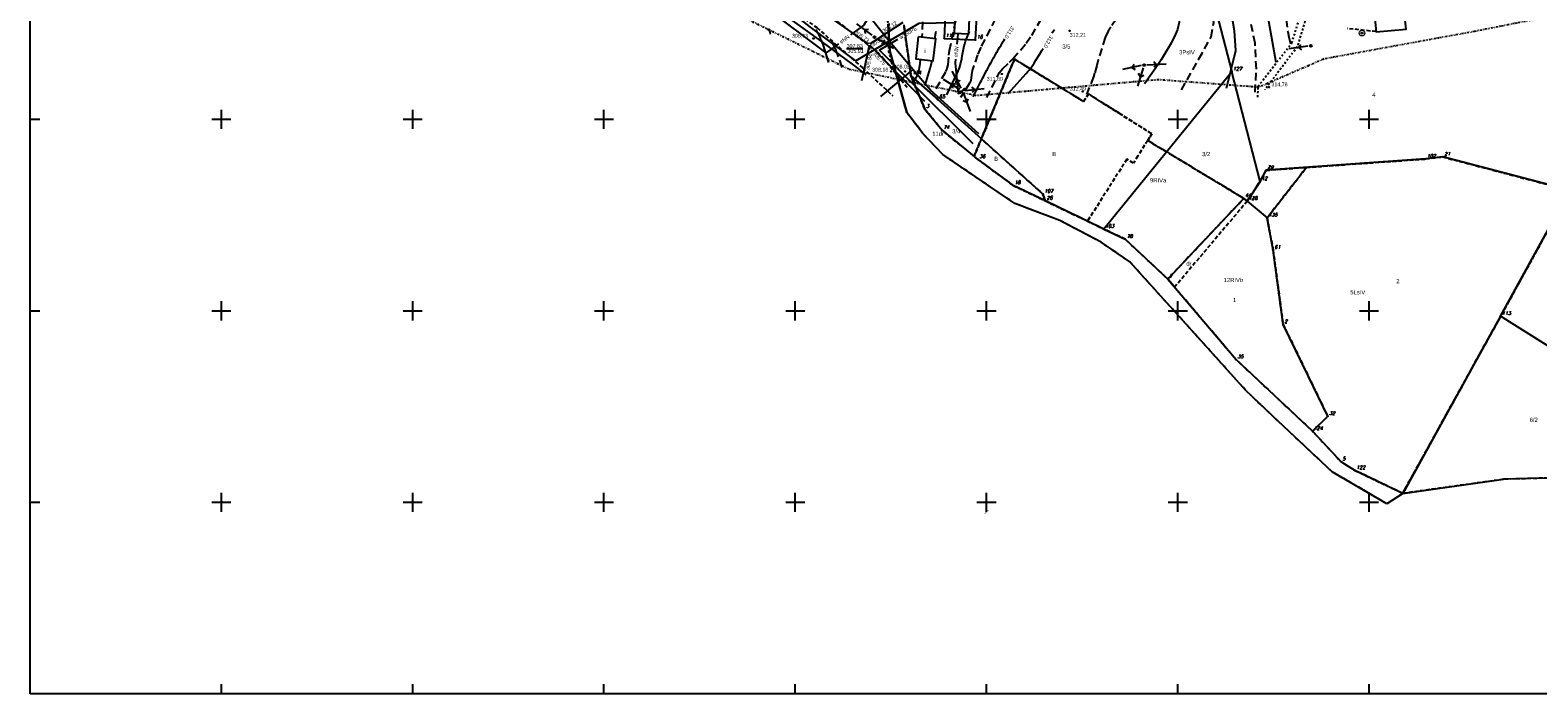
# Model space of a CAD drawing. Extents: x 4615668 to 9249187, y 5334101 to 10688993.
# Tile 1 of 120: x 4667234 to 4667628, y 5336569 to 5336742. Entities that reach past the tile are written whole.
import ezdxf
from ezdxf.enums import TextEntityAlignment as Align

# ---------------------------------------------------------------- set-up
doc = ezdxf.new("R2010")
doc.units = 0
doc.header["$MEASUREMENT"] = 0
for name, pattern in [('DASHDOT', [25.4, 12.7, -6.35, 0, -6.35]), ('DIVIDE', [1.25, 0.5, -0.25, 0, -0.25, 0, -0.25]), ('DROGA', [1, 0.5, -0.5]), ('GEN7', [13.75, 9.75, -1.5, 1, -1.5]), ('JEZDNIA', [1.5, 1, -0.5]), ('KONTUR', [1.5, 1, -0.5]), ('UZYTEK', [1.5, 1, -0.5]), ('WARSTWICA', [3, 2, -1])]:
    doc.linetypes.add(name, pattern=pattern)
for name, color, linetype in [('1', 7, 'Continuous'), ('10', 7, 'Continuous'), ('11', 7, 'Continuous'), ('12', 7, 'Continuous'), ('13', 7, 'Continuous'), ('16', 7, 'Continuous'), ('17', 7, 'Continuous'), ('2', 7, 'Continuous'), ('21', 7, 'Continuous'), ('22', 7, 'Continuous'), ('23', 7, 'Continuous'), ('25', 7, 'Continuous'), ('26', 7, 'Continuous'), ('27', 7, 'Continuous'), ('28', 7, 'Continuous'), ('31', 7, 'Continuous'), ('5', 7, 'Continuous'), ('50', 7, 'Continuous'), ('52', 7, 'Continuous'), ('56', 7, 'Continuous'), ('57', 7, 'Continuous'), ('58', 7, 'Continuous'), ('60', 7, 'Continuous'), ('7', 4, 'GEN7'), ('8', 7, 'Continuous'), ('9', 7, 'Continuous'), ('UKKPA_506', 7, 'Continuous'), ('UWWPA_907', 7, 'Continuous')]:
    doc.layers.add(name, color=color, linetype=linetype)
doc.styles.add('ITALICT', font='ITALICT', dxfattribs={"height": 0.2})
doc.styles.add('txt', font='TXT', dxfattribs={"height": 0.2})

# ---------------------------------------------------------------- blocks, each defined once
blk = doc.blocks.new('203')
at = {"layer": '57', "color": 3, "linetype": 'Continuous'}
blk.add_circle((0, 0), 0.045, dxfattribs=at)
blk = doc.blocks.new('*M2222')
at = {"layer": '60', "color": 7, "linetype": 'Continuous'}
for p, q in [((50, 247.5), (50, 250)), ((100, 247.5), (100, 250)), ((150, 247.5), (150, 250)), ((200, 247.5), (200, 250)), ((250, 247.5), (250, 250)), ((300, 247.5), (300, 250)), ((350, 247.5), (350, 250)), ((50, 197.5), (50, 202.5)), ((100, 197.5), (100, 202.5)), ((150, 197.5), (150, 202.5)), ((200, 197.5), (200, 202.5)), ((250, 197.5), (250, 202.5)), ((300, 197.5), (300, 202.5)), ((350, 197.5), (350, 202.5)), ((0, 200), (2.5, 200)), ((47.5, 200), (52.5, 200)), ((97.5, 200), (102.5, 200)), ((147.5, 200), (152.5, 200)), ((197.5, 200), (202.5, 200)), ((247.5, 200), (252.5, 200)), ((297.5, 200), (302.5, 200)), ((347.5, 200), (352.5, 200)), ((397.5, 200), (400, 200)), ((0, 150), (2.5, 150)), ((47.5, 150), (52.5, 150)), ((50, 147.5), (50, 152.5)), ((97.5, 150), (102.5, 150)), ((100, 147.5), (100, 152.5)), ((147.5, 150), (152.5, 150)), ((150, 147.5), (150, 152.5)), ((197.5, 150), (202.5, 150)), ((200, 147.5), (200, 152.5)), ((247.5, 150), (252.5, 150)), ((250, 147.5), (250, 152.5)), ((297.5, 150), (302.5, 150)), ((300, 147.5), (300, 152.5)), ((347.5, 150), (352.5, 150)), ((350, 147.5), (350, 152.5)), ((397.5, 150), (400, 150)), ((50, 97.5), (50, 102.5)), ((100, 97.5), (100, 102.5)), ((150, 97.5), (150, 102.5)), ((200, 97.5), (200, 102.5)), ((250, 97.5), (250, 102.5)), ((300, 97.5), (300, 102.5)), ((350, 97.5), (350, 102.5)), ((0, 100), (2.5, 100)), ((47.5, 100), (52.5, 100)), ((97.5, 100), (102.5, 100)), ((147.5, 100), (152.5, 100)), ((197.5, 100), (202.5, 100)), ((247.5, 100), (252.5, 100)), ((297.5, 100), (302.5, 100)), ((347.5, 100), (352.5, 100)), ((397.5, 100), (400, 100)), ((50, 47.5), (50, 52.5)), ((100, 47.5), (100, 52.5)), ((150, 47.5), (150, 52.5)), ((200, 47.5), (200, 52.5)), ((250, 47.5), (250, 52.5)), ((300, 47.5), (300, 52.5)), ((350, 47.5), (350, 52.5)), ((0, 50), (2.5, 50)), ((47.5, 50), (52.5, 50)), ((97.5, 50), (102.5, 50)), ((147.5, 50), (152.5, 50)), ((197.5, 50), (202.5, 50)), ((247.5, 50), (252.5, 50)), ((297.5, 50), (302.5, 50)), ((347.5, 50), (352.5, 50)), ((397.5, 50), (400, 50)), ((50, 0), (50, 2.5)), ((100, 0), (100, 2.5)), ((150, 0), (150, 2.5)), ((200, 0), (200, 2.5)), ((250, 0), (250, 2.5)), ((300, 0), (300, 2.5)), ((350, 0), (350, 2.5))]:
    blk.add_line(p, q, dxfattribs=at)
blk.add_lwpolyline([(0, 0), (0, 250), (400, 250), (400, 0)], close=True, dxfattribs=at)
blk = doc.blocks.new('SB')
at = {"layer": 'UWWPA_907', "color": 7, "linetype": 'Continuous', "lineweight": 13}
for radius in [0.75, 0.25]:
    blk.add_circle((0, 0), radius, dxfattribs=at)
blk = doc.blocks.new('SLU')
at = {"layer": '22', "color": 1, "linetype": 'Continuous'}
blk.add_circle((0, 0), 0.25, dxfattribs=at)
blk = doc.blocks.new('SEN')
at = {"layer": '22', "color": 1, "linetype": 'Continuous'}
for p, q in [((0.75, 0), (5.75, 0)), ((3.25, 0), (2.543, 0.707)), ((3.25, 0), (2.543, -0.707))]:
    blk.add_line(p, q, dxfattribs=at)
blk = doc.blocks.new('MSZ')
at = {"layer": '22', "color": 7, "linetype": 'Continuous'}
blk.add_circle((0, 0), 0.25, dxfattribs=at)
blk = doc.blocks.new('WYS')
at = {"layer": '52', "color": 67, "linetype": 'Continuous'}
blk.add_circle((0, 0), 0.08, dxfattribs=at)
blk = doc.blocks.new('KL')
at = {"layer": 'UKKPA_506', "color": 7, "linetype": 'Continuous', "lineweight": 13}
blk.add_circle((0, 0), 0.4, dxfattribs=at)
blk = doc.blocks.new('_ArchTick')
at = {"color": 0, "linetype": 'ByBlock', "const_width": 0.15}
blk.add_lwpolyline([(-0.5, -0.5), (0.5, 0.5)], dxfattribs=at)

msp = doc.modelspace()

# ---------------------------------------------------------------- linework, layer by layer
at = {"layer": '1', "color": 2, "linetype": 'Continuous'}
msp.add_lwpolyline([(4667458.671, 5336744.009), (4667459.113, 5336736.998), (4667463.499, 5336720.957)], dxfattribs=at)
at = {"layer": '11', "color": 2, "linetype": 'Continuous'}
for points in [[(4667476.028, 5336745.627), (4667475.867, 5336741.684), (4667479.767, 5336741.525), (4667479.928, 5336745.468)], [(4667466.505, 5336740.755), (4667465.83, 5336735.015), (4667470.436, 5336734.473), (4667471.111, 5336740.213)]]:
    msp.add_lwpolyline(points, close=True, dxfattribs=at)
at = {"layer": '13', "color": 7, "linetype": 'Continuous'}
msp.add_lwpolyline([(4667584.926, 5336754.916), (4667586.176, 5336742.051), (4667594.005, 5336742.75), (4667592.682, 5336755.505)], close=True, dxfattribs=at)
at = {"layer": '16', "color": 7, "linetype": 'JEZDNIA'}
for points in [[(4667463.603, 5336727.452), (4667457.536, 5336734.882), (4667455.748, 5336736.868), (4667445.02, 5336745.002), (4667436.865, 5336751.585), (4667425.128, 5336759.894), (4667410.776, 5336769.739), (4667399.612, 5336777.601), (4667386.789, 5336786.425), (4667379.126, 5336792.125), (4667372.293, 5336796.673)], [(4667370.716, 5336792.178), (4667379.017, 5336786.029), (4667386.936, 5336780.649), (4667403.258, 5336768.951), (4667424.561, 5336753.984), (4667439.991, 5336743.122), (4667451.917, 5336732.64), (4667459.899, 5336725.274)]]:
    msp.add_lwpolyline(points, dxfattribs=at)
at = {"layer": '17', "color": 97, "linetype": 'DROGA'}
for points in [[(4667412.527, 5336772.833), (4667419.687, 5336773.889), (4667430.722, 5336768.816), (4667440.93, 5336761.97), (4667453.009, 5336753.286), (4667458.841, 5336744.188), (4667458.737, 5336736.928), (4667460.122, 5336731.715)], [(4667555.251, 5336724.997), (4667555.383, 5336727.825), (4667564.153, 5336739.148), (4667568.212, 5336752.029), (4667569.59, 5336751.489), (4667565.562, 5336738.089), (4667557.074, 5336726.889)]]:
    msp.add_lwpolyline(points, dxfattribs=at)
at = {"layer": '2', "color": 5, "linetype": 'Continuous'}
for p, q in [((4667541.335, 5336758.993), (4667548.433, 5336731.603)), ((4667473.601, 5336748.009), (4667473.296, 5336740.289)), ((4667481.454, 5336739.916), (4667481.928, 5336747.671)), ((4667459.113, 5336736.998), (4667458.671, 5336744.009)), ((4667462.744, 5336743.833), (4667464.587, 5336730.563)), ((4667473.296, 5336740.289), (4667481.454, 5336739.916)), ((4667463.499, 5336720.957), (4667459.113, 5336736.998)), ((4667464.587, 5336730.563), (4667468.199, 5336721.853)), ((4667464.587, 5336730.563), (4667471.584, 5336724.333)), ((4667548.433, 5336731.603), (4667515.027, 5336690.543)), ((4667555.85, 5336702.983), (4667548.433, 5336731.603)), ((4667499.104, 5336699.653), (4667471.584, 5336724.333)), ((4667467.721, 5336715.467), (4667463.499, 5336720.957)), ((4667468.199, 5336721.853), (4667472.731, 5336716.324)), ((4667472.894, 5336709.998), (4667467.721, 5336715.467)), ((4667472.731, 5336716.324), (4667482.122, 5336708.707)), ((4667491.771, 5336697.202), (4667472.894, 5336709.998)), ((4667482.122, 5336708.707), (4667491.286, 5336701.937)), ((4667599.101, 5336708.824), (4667557.449, 5336705.874)), ((4667603.651, 5336709.355), (4667599.101, 5336708.824)), ((4667636.825, 5336700.643), (4667603.651, 5336709.355)), ((4667555.85, 5336702.983), (4667552.491, 5336697.802)), ((4667555.85, 5336702.983), (4667557.449, 5336705.874)), ((4667499.747, 5336697.876), (4667491.286, 5336701.937)), ((4667499.747, 5336697.876), (4667499.104, 5336699.653)), ((4667618.732, 5336667.747), (4667636.825, 5336700.643)), ((4667503.504, 5336692.735), (4667491.771, 5336697.202)), ((4667515.027, 5336690.543), (4667499.747, 5336697.876)), ((4667531.734, 5336677.486), (4667551.601, 5336698.542)), ((4667552.491, 5336697.802), (4667551.601, 5336698.542)), ((4667552.491, 5336697.802), (4667557.722, 5336693.463)), ((4667514.297, 5336687.107), (4667503.504, 5336692.735)), ((4667559.264, 5336685.043), (4667557.722, 5336693.463)), ((4667521.83, 5336681.939), (4667514.297, 5336687.107)), ((4667515.027, 5336690.543), (4667520.631, 5336687.854)), ((4667531.734, 5336677.486), (4667520.631, 5336687.854)), ((4667561.889, 5336665.632), (4667559.264, 5336685.043)), ((4667540.545, 5336661.223), (4667521.83, 5336681.939)), ((4667531.734, 5336677.486), (4667549.591, 5336656.459)), ((4667618.732, 5336667.747), (4667593.153, 5336621.524)), ((4667644.648, 5336651.502), (4667618.732, 5336667.747)), ((4667573.546, 5336641.634), (4667561.889, 5336665.632)), ((4667552.065, 5336648.473), (4667540.545, 5336661.223)), ((4667569.567, 5336637.753), (4667549.591, 5336656.459)), ((4667559.289, 5336641.574), (4667552.065, 5336648.473)), ((4667574.666, 5336627.167), (4667559.289, 5336641.574)), ((4667569.567, 5336637.753), (4667573.546, 5336641.634)), ((4667577.022, 5336629.787), (4667569.567, 5336637.753)), ((4667580.67, 5336627.505), (4667577.022, 5336629.787)), ((4667589.01, 5336618.82), (4667574.666, 5336627.167)), ((4667593.153, 5336621.524), (4667580.67, 5336627.505)), ((4667593.153, 5336621.524), (4667619.526, 5336625.207)), ((4667637.228, 5336625.668), (4667619.526, 5336625.207)), ((4667593.153, 5336621.524), (4667589.01, 5336618.82))]:
    msp.add_line(p, q, dxfattribs=at)
at = {"layer": '21', "color": 1, "linetype": 'Continuous'}
msp.add_line((4667476.859, 5336741.459), (4667476.611, 5336738.791), dxfattribs=at)
for points in [[(4667445.674, 5336738.926), (4667442.417, 5336736.533), (4667425.813, 5336749.018), (4667424.369, 5336750.237), (4667409.971, 5336761.006), (4667403.804, 5336765.737), (4667402.461, 5336766.607)], [(4667458.883, 5336757.517), (4667459.321, 5336756.372), (4667455.646, 5336749.623), (4667452.255, 5336743.761), (4667448.817, 5336741.235)], [(4667476.25, 5336734.907), (4667476.157, 5336733.902), (4667476.923, 5336725.903), (4667477.317, 5336726.056)]]:
    msp.add_lwpolyline(points, dxfattribs=at)
at = {"layer": '22', "color": 7, "linetype": 'DASHDOT'}
msp.add_line((4667477.641, 5336726.404), (4667478.431, 5336726.842), dxfattribs=at)
at = {"layer": '23', "color": 40, "linetype": 'Continuous'}
msp.add_lwpolyline([(4667398.444, 5336771.009), (4667409.098, 5336763.061), (4667419.406, 5336755.48), (4667430.765, 5336746.994), (4667440.311, 5336740.08), (4667450.152, 5336732.847), (4667452.798, 5336730.836)], dxfattribs=at)
at = {"layer": '25', "color": 165, "linetype": 'Continuous'}
for points in [[(4667475.683, 5336744.341), (4667466.671, 5336744.239), (4667450.221, 5336734.497), (4667438.377, 5336743.286), (4667435.567, 5336745.39)], [(4667461.06, 5336740.053), (4667456.375, 5336737.213), (4667464.197, 5336729.304), (4667480.761, 5336712.846)]]:
    msp.add_lwpolyline(points, dxfattribs=at)
at = {"layer": '27', "color": 17, "linetype": 'Continuous'}
for p, q in [((4667454.061, 5336738.97), (4667462.521, 5336744.56)), ((4667453.653, 5336738.376), (4667451.693, 5336729.254)), ((4667453.942, 5336738.442), (4667468.113, 5336723.883))]:
    msp.add_line(p, q, dxfattribs=at)
msp.add_lwpolyline([(4667431.277, 5336754.459), (4667437.657, 5336749.87), (4667453.348, 5336738.932)], dxfattribs=at)
at = {"layer": '31', "color": 2, "linetype": 'Continuous'}
msp.add_line((4667465.103, 5336732.231), (4667456.664, 5336725.131), dxfattribs=at)
msp.add_lwpolyline([(4667482.324, 5336715.4), (4667469.699, 5336726.832), (4667465.103, 5336732.231), (4667457.804, 5336740.963), (4667450.809, 5336749.702), (4667432.795, 5336760.572), (4667431.352, 5336761.437)], dxfattribs=at)
at = {"layer": '50', "color": 216, "linetype": 'Continuous'}
for points in [[(4667547.05, 5336727.301), (4667548.509, 5336732.881), (4667549.481, 5336737.161), (4667549.157, 5336742.308), (4667548.237, 5336747.818), (4667545.806, 5336754.861), (4667543.757, 5336760.469), (4667543.054, 5336765.562), (4667543.109, 5336769.3), (4667544.24, 5336773.777), (4667545.969, 5336778.761), (4667547.86, 5336782.337), (4667549.696, 5336784.071), (4667551.965, 5336785.534), (4667553.557, 5336786.491)], [(4667534.64, 5336774.499), (4667534.04, 5336768.257), (4667534.042, 5336765.802), (4667534.634, 5336760.889), (4667535.336, 5336753.23), (4667535.427, 5336750.342), (4667535.321, 5336748.414), (4667535.18, 5336747.129), (4667534.742, 5336744.562), (4667534.234, 5336742.658), (4667533.786, 5336741.436), (4667532.635, 5336739.09), (4667530.007, 5336734.716), (4667528.589, 5336732.608), (4667525.672, 5336728.491)], [(4667439.71, 5336742.641), (4667439.972, 5336742.144), (4667440.206, 5336741.701), (4667440.322, 5336741.48), (4667440.494, 5336741.146), (4667440.662, 5336740.812), (4667440.745, 5336740.644), (4667440.853, 5336740.419), (4667440.906, 5336740.307), (4667440.984, 5336740.137), (4667441.099, 5336739.881), (4667441.196, 5336739.652), (4667441.244, 5336739.537), (4667441.313, 5336739.364), (4667441.38, 5336739.19), (4667441.413, 5336739.102), (4667441.476, 5336738.927), (4667441.507, 5336738.839), (4667441.551, 5336738.706), (4667443.085, 5336734.034)], [(4667470.904, 5336740.55), (4667470.917, 5336740.64), (4667470.923, 5336740.685), (4667470.933, 5336740.753), (4667470.943, 5336740.821), (4667470.948, 5336740.855), (4667470.958, 5336740.922), (4667470.964, 5336740.956), (4667470.972, 5336741.007), (4667470.983, 5336741.074), (4667470.988, 5336741.108), (4667470.996, 5336741.159), (4667471.009, 5336741.235), (4667471.027, 5336741.337), (4667471.05, 5336741.474), (4667471.062, 5336741.542), (4667471.098, 5336741.748), (4667471.122, 5336741.884), (4667471.17, 5336742.158)], [(4667501.485, 5336741.719), (4667501.699, 5336742.023), (4667502.142, 5336742.619)], [(4667480.865, 5336725.09), (4667482.5, 5336728.341), (4667482.672, 5336728.679), (4667482.787, 5336728.904), (4667483.019, 5336729.354), (4667483.37, 5336730.027), (4667483.606, 5336730.474), (4667484.079, 5336731.369), (4667484.416, 5336732.001), (4667484.585, 5336732.317), (4667484.839, 5336732.79), (4667485.224, 5336733.498), (4667485.483, 5336733.969), (4667485.613, 5336734.204), (4667485.809, 5336734.556), (4667486.072, 5336735.024), (4667486.204, 5336735.258), (4667486.404, 5336735.609), (4667486.705, 5336736.133), (4667487.022, 5336736.677), (4667487.181, 5336736.948), (4667487.421, 5336737.355), (4667487.783, 5336737.963), (4667488.149, 5336738.57), (4667488.332, 5336738.872), (4667488.702, 5336739.476), (4667488.889, 5336739.777), (4667489.169, 5336740.228)], [(4667468.316, 5336728.073), (4667469.62, 5336732.418), (4667469.641, 5336732.486), (4667469.654, 5336732.531), (4667469.671, 5336732.592), (4667469.68, 5336732.622), (4667469.693, 5336732.668), (4667469.71, 5336732.729), (4667469.719, 5336732.759), (4667469.727, 5336732.79), (4667469.738, 5336732.83), (4667469.744, 5336732.85), (4667469.76, 5336732.911), (4667469.782, 5336732.993), (4667469.793, 5336733.034), (4667469.804, 5336733.079), (4667469.82, 5336733.141), (4667469.828, 5336733.171), (4667469.851, 5336733.263), (4667469.866, 5336733.325), (4667469.886, 5336733.406), (4667469.896, 5336733.447), (4667469.918, 5336733.54), (4667469.933, 5336733.601), (4667469.952, 5336733.683), (4667469.961, 5336733.724), (4667469.976, 5336733.786), (4667469.994, 5336733.868), (4667470.003, 5336733.909), (4667470.013, 5336733.95), (4667470.025, 5336734.005), (4667470.031, 5336734.033), (4667470.049, 5336734.115), (4667470.061, 5336734.17), (4667470.076, 5336734.243), (4667470.084, 5336734.28)], [(4667490.05, 5336725.951), (4667494.75, 5336731.152), (4667495.191, 5336731.661), (4667495.474, 5336732.01), (4667496.015, 5336732.727), (4667496.275, 5336733.094), (4667496.778, 5336733.841), (4667497.264, 5336734.601), (4667498.207, 5336736.137), (4667498.82, 5336737.153), (4667499.117, 5336737.667)]]:
    msp.add_lwpolyline(points, dxfattribs=at)
at = {"layer": '50', "color": 245, "linetype": 'WARSTWICA'}
for points in [[(4667535.319, 5336726.86), (4667539.879, 5336734.999), (4667543.098, 5336740.717), (4667543.769, 5336744.484), (4667542.969, 5336750.915), (4667541.024, 5336757.507), (4667539.624, 5336761.837), (4667539.221, 5336765.47), (4667540.026, 5336772.062), (4667541.367, 5336779.932), (4667541.569, 5336783.834)], [(4667554.593, 5336726.309), (4667554.892, 5336732.382), (4667554.55, 5336739.055), (4667552.38, 5336749.543), (4667549.651, 5336757.413), (4667547.263, 5336764.754), (4667547.093, 5336769.245), (4667547.222, 5336775.417), (4667549.439, 5336780.25), (4667552.637, 5336783.372), (4667554.215, 5336785.297)], [(4667467.936, 5336769.915), (4667467.764, 5336767.269), (4667467.686, 5336765.946), (4667467.58, 5336763.961), (4667467.493, 5336761.975), (4667467.456, 5336760.982), (4667467.44, 5336759.995), (4667467.447, 5336759.338), (4667467.49, 5336758.022), (4667467.559, 5336756.707), (4667467.656, 5336754.953), (4667467.696, 5336754.076), (4667467.726, 5336752.76), (4667467.724, 5336752.103), (4667467.644, 5336747.102), (4667467.59, 5336744.601), (4667467.478, 5336740.851)], [(4667557.443, 5336771.88), (4667562.176, 5336769.656), (4667562.72, 5336769.438), (4667563.847, 5336769.15), (4667566.161, 5336768.656), (4667567.293, 5336768.159), (4667567.792, 5336767.748), (4667567.965, 5336767.495), (4667568.061, 5336767.089), (4667567.952, 5336766.474), (4667567.464, 5336765.25), (4667564.784, 5336760.006), (4667563.605, 5336757.116), (4667563.123, 5336755.642), (4667562.609, 5336753.376), (4667562.357, 5336750.665), (4667562.357, 5336748.847), (4667562.655, 5336745.229), (4667563.072, 5336742.136), (4667563.38, 5336740.609), (4667563.807, 5336738.856)], [(4667530.177, 5336768.18), (4667530.446, 5336764.48), (4667530.308, 5336763.446), (4667530.035, 5336762.781), (4667529.305, 5336761.521), (4667526.019, 5336756.274), (4667522.816, 5336750.946), (4667521.382, 5336749.005), (4667519.26, 5336746.565), (4667518.256, 5336745.296), (4667516.808, 5336743.261), (4667516.154, 5336742.204), (4667515.372, 5336740.52), (4667513.561, 5336734.735), (4667513.16, 5336733.247), (4667512.619, 5336731.265), (4667512.287, 5336730.295), (4667510.342, 5336725.183)], [(4667471.213, 5336727.261), (4667473.695, 5336731.634), (4667473.96, 5336732.191), (4667474.283, 5336733.38), (4667474.53, 5336735.902), (4667474.7, 5336737.15), (4667476.578, 5336746.096), (4667477.267, 5336748.357), (4667478.371, 5336751.319), (4667478.858, 5336752.823), (4667479.648, 5336755.913), (4667479.93, 5336757.484), (4667480.321, 5336760.842), (4667480.433, 5336762.527)], [(4667484.407, 5336724.851), (4667487.425, 5336730.838), (4667487.739, 5336731.378), (4667488.516, 5336732.353), (4667490.359, 5336734.106), (4667491.247, 5336735.008), (4667494.735, 5336739.044), (4667496.162, 5336741.07), (4667498.624, 5336745.367), (4667503.713, 5336754.945), (4667507.536, 5336761.941)], [(4667493.05, 5336761.201), (4667491.239, 5336754.138), (4667490.915, 5336753.091), (4667490.017, 5336751.093), (4667487.73, 5336747.285), (4667486.632, 5336745.363), (4667482.877, 5336738.031), (4667482.002, 5336736.037), (4667480.597, 5336731.91), (4667480.403, 5336730.79), (4667480.22, 5336729.282), (4667479.931, 5336728.607), (4667477.512, 5336724.847)], [(4667427.444, 5336742.801), (4667427.593, 5336742.199), (4667427.669, 5336741.899), (4667427.785, 5336741.449)], [(4667446.646, 5336732.717), (4667445.275, 5336736.534), (4667445.236, 5336736.641), (4667445.157, 5336736.855), (4667445.076, 5336737.069), (4667445.021, 5336737.21), (4667444.908, 5336737.494), (4667444.737, 5336737.917), (4667444.387, 5336738.761), (4667444.214, 5336739.184), (4667444.128, 5336739.396)], [(4667467.026, 5336734.731), (4667466.925, 5336733.846), (4667466.828, 5336733.089), (4667466.768, 5336732.709), (4667466.658, 5336732.143), (4667466.519, 5336731.586), (4667466.435, 5336731.312), (4667466.308, 5336730.955), (4667466.237, 5336730.779), (4667466.12, 5336730.521), (4667465.919, 5336730.146), (4667465.047, 5336728.666)]]:
    msp.add_lwpolyline(points, dxfattribs=at)
at = {"layer": '50', "color": 7, "linetype": 'Continuous'}
for points in [[(4667560.096, 5336734.009), (4667558.161, 5336744.784), (4667558.137, 5336744.922), (4667558.124, 5336744.991), (4667558.106, 5336745.094), (4667558.079, 5336745.25), (4667558.053, 5336745.406), (4667558.039, 5336745.483), (4667558.013, 5336745.639), (4667558, 5336745.717), (4667557.981, 5336745.834)], [(4667474.012, 5336725.56), (4667476.904, 5336731.743), (4667477.036, 5336732.038), (4667477.269, 5336732.641), (4667477.466, 5336733.256), (4667477.58, 5336733.672), (4667477.778, 5336734.515), (4667477.865, 5336734.941), (4667478.024, 5336735.798), (4667478.34, 5336737.515), (4667478.526, 5336738.364), (4667478.671, 5336738.922), (4667478.751, 5336739.199), (4667478.884, 5336739.61), (4667479.112, 5336740.216), (4667479.91, 5336742.111)]]:
    msp.add_lwpolyline(points, dxfattribs=at)
at = {"layer": '58', "color": 1, "linetype": 'DIVIDE'}
msp.add_lwpolyline([(4667635.137, 5336746.721), (4667611.843, 5336742.108), (4667572.576, 5336734.943), (4667555.516, 5336727.548), (4667529.346, 5336729.507), (4667481.63, 5336725.352), (4667448.37, 5336732.25), (4667359.933, 5336775.782), (4667398.242, 5336813.115), (4667410.692, 5336837.43), (4667415.945, 5336849.466), (4667426.645, 5336898.239), (4667430.673, 5336928.904), (4667430.292, 5336935.266), (4667430.112, 5336936.646), (4667421.191, 5336969.296), (4667419.203, 5336988.852), (4667420.331, 5337018.354), (4667429.2, 5337035.929), (4667439.352, 5337043.587), (4667466.433, 5337059.566), (4667488.096, 5337069.486), (4667497.001, 5337072.349), (4667534.178, 5337093.662)], dxfattribs=at)
at = {"layer": '7', "color": 245, "linetype": 'KONTUR'}
for p, q in [((4667459.113, 5336736.998), (4667458.671, 5336744.009)), ((4667464.587, 5336730.563), (4667462.744, 5336743.833)), ((4667462.744, 5336743.833), (4667464.587, 5336730.563)), ((4667463.499, 5336720.957), (4667459.113, 5336736.998)), ((4667491.664, 5336734.899), (4667481.105, 5336709.532)), ((4667481.105, 5336709.532), (4667491.664, 5336734.899)), ((4667509.737, 5336723.853), (4667491.664, 5336734.899)), ((4667491.664, 5336734.899), (4667509.737, 5336723.853)), ((4667468.199, 5336721.853), (4667464.587, 5336730.563)), ((4667464.587, 5336730.563), (4667468.199, 5336721.853)), ((4667510.974, 5336725.821), (4667509.737, 5336723.853)), ((4667509.737, 5336723.853), (4667510.974, 5336725.821)), ((4667518.907, 5336720.838), (4667510.974, 5336725.821)), ((4667510.974, 5336725.821), (4667518.907, 5336720.838)), ((4667467.721, 5336715.467), (4667463.499, 5336720.957)), ((4667472.731, 5336716.324), (4667468.199, 5336721.853)), ((4667468.199, 5336721.853), (4667472.731, 5336716.324)), ((4667527.564, 5336715.4), (4667518.907, 5336720.838)), ((4667518.907, 5336720.838), (4667527.564, 5336715.4)), ((4667472.894, 5336709.998), (4667467.721, 5336715.467)), ((4667481.105, 5336709.532), (4667472.731, 5336716.324)), ((4667472.731, 5336716.324), (4667481.105, 5336709.532)), ((4667526.479, 5336713.672), (4667527.564, 5336715.4)), ((4667527.564, 5336715.4), (4667526.479, 5336713.672)), ((4667550.93, 5336698.942), (4667526.479, 5336713.672)), ((4667526.479, 5336713.672), (4667550.93, 5336698.942)), ((4667491.771, 5336697.202), (4667472.894, 5336709.998)), ((4667482.122, 5336708.707), (4667481.105, 5336709.532)), ((4667481.105, 5336709.532), (4667482.122, 5336708.707)), ((4667491.286, 5336701.937), (4667482.122, 5336708.707)), ((4667482.122, 5336708.707), (4667491.286, 5336701.937)), ((4667599.101, 5336708.824), (4667567.963, 5336706.619)), ((4667567.963, 5336706.619), (4667599.101, 5336708.824)), ((4667603.651, 5336709.355), (4667599.101, 5336708.824)), ((4667599.101, 5336708.824), (4667603.651, 5336709.355)), ((4667636.825, 5336700.643), (4667603.651, 5336709.355)), ((4667603.651, 5336709.355), (4667636.825, 5336700.643)), ((4667555.85, 5336702.983), (4667552.491, 5336697.802)), ((4667552.491, 5336697.802), (4667555.85, 5336702.983)), ((4667557.449, 5336705.874), (4667555.85, 5336702.983)), ((4667555.85, 5336702.983), (4667557.449, 5336705.874)), ((4667567.963, 5336706.619), (4667557.449, 5336705.874)), ((4667557.449, 5336705.874), (4667567.963, 5336706.619)), ((4667557.722, 5336693.463), (4667567.963, 5336706.619)), ((4667567.963, 5336706.619), (4667557.722, 5336693.463)), ((4667499.747, 5336697.876), (4667491.286, 5336701.937)), ((4667491.286, 5336701.937), (4667499.747, 5336697.876)), ((4667551.601, 5336698.542), (4667550.93, 5336698.942)), ((4667550.93, 5336698.942), (4667551.601, 5336698.542)), ((4667636.825, 5336700.643), (4667618.732, 5336667.747)), ((4667618.732, 5336667.747), (4667636.825, 5336700.643)), ((4667503.504, 5336692.735), (4667491.771, 5336697.202)), ((4667515.027, 5336690.543), (4667499.747, 5336697.876)), ((4667499.747, 5336697.876), (4667515.027, 5336690.543)), ((4667551.601, 5336698.542), (4667531.734, 5336677.486)), ((4667531.734, 5336677.486), (4667551.601, 5336698.542)), ((4667552.491, 5336697.802), (4667551.601, 5336698.542)), ((4667551.601, 5336698.542), (4667552.491, 5336697.802)), ((4667514.297, 5336687.107), (4667503.504, 5336692.735)), ((4667559.264, 5336685.043), (4667557.722, 5336693.463)), ((4667557.722, 5336693.463), (4667559.264, 5336685.043)), ((4667521.83, 5336681.939), (4667514.297, 5336687.107)), ((4667520.631, 5336687.854), (4667515.027, 5336690.543)), ((4667515.027, 5336690.543), (4667520.631, 5336687.854)), ((4667531.734, 5336677.486), (4667520.631, 5336687.854)), ((4667520.631, 5336687.854), (4667531.734, 5336677.486)), ((4667561.889, 5336665.632), (4667559.264, 5336685.043)), ((4667559.264, 5336685.043), (4667561.889, 5336665.632)), ((4667540.545, 5336661.223), (4667521.83, 5336681.939)), ((4667531.734, 5336677.486), (4667549.591, 5336656.459)), ((4667549.591, 5336656.459), (4667531.734, 5336677.486)), ((4667618.732, 5336667.747), (4667593.153, 5336621.524)), ((4667593.153, 5336621.524), (4667618.732, 5336667.747)), ((4667573.546, 5336641.634), (4667561.889, 5336665.632)), ((4667561.889, 5336665.632), (4667573.546, 5336641.634)), ((4667549.591, 5336656.459), (4667569.567, 5336637.753)), ((4667569.567, 5336637.753), (4667549.591, 5336656.459)), ((4667559.289, 5336641.574), (4667552.065, 5336648.473)), ((4667574.666, 5336627.167), (4667559.289, 5336641.574)), ((4667569.567, 5336637.753), (4667573.546, 5336641.634)), ((4667573.546, 5336641.634), (4667569.567, 5336637.753)), ((4667577.022, 5336629.787), (4667569.567, 5336637.753)), ((4667569.567, 5336637.753), (4667577.022, 5336629.787)), ((4667580.67, 5336627.505), (4667577.022, 5336629.787)), ((4667577.022, 5336629.787), (4667580.67, 5336627.505)), ((4667589.01, 5336618.82), (4667574.666, 5336627.167)), ((4667593.153, 5336621.524), (4667580.67, 5336627.505)), ((4667580.67, 5336627.505), (4667593.153, 5336621.524)), ((4667619.526, 5336625.207), (4667593.153, 5336621.524)), ((4667637.228, 5336625.668), (4667619.526, 5336625.207)), ((4667593.153, 5336621.524), (4667589.01, 5336618.82))]:
    msp.add_line(p, q, dxfattribs=at)
msp.add_lwpolyline([(4667552.065, 5336648.473), (4667541.635, 5336660.016), (4667540.545, 5336661.223)], dxfattribs=at)
at = {"layer": '9', "color": 3, "linetype": 'UZYTEK'}
for p, q in [((4667586.174, 5336742.077), (4667578.656, 5336742.912)), ((4667483.003, 5336714.092), (4667491.664, 5336734.899)), ((4667491.664, 5336734.899), (4667509.737, 5336723.853)), ((4667509.737, 5336723.853), (4667510.974, 5336725.821)), ((4667510.974, 5336725.821), (4667518.907, 5336720.838)), ((4667518.907, 5336720.838), (4667527.564, 5336715.4)), ((4667527.564, 5336715.4), (4667526.479, 5336713.672)), ((4667481.105, 5336709.532), (4667483.003, 5336714.092)), ((4667499.104, 5336699.653), (4667483.003, 5336714.092)), ((4667483.003, 5336714.092), (4667499.104, 5336699.653)), ((4667526.479, 5336713.672), (4667523.934, 5336709.621)), ((4667482.122, 5336708.707), (4667481.105, 5336709.532)), ((4667491.286, 5336701.937), (4667482.122, 5336708.707)), ((4667521.044, 5336708.777), (4667510.743, 5336692.599)), ((4667522.736, 5336707.714), (4667521.044, 5336708.777)), ((4667523.934, 5336709.621), (4667522.736, 5336707.714)), ((4667499.747, 5336697.876), (4667491.286, 5336701.937)), ((4667499.747, 5336697.876), (4667499.104, 5336699.653)), ((4667499.104, 5336699.653), (4667499.747, 5336697.876)), ((4667510.743, 5336692.599), (4667499.747, 5336697.876)), ((4667531.734, 5336677.486), (4667551.601, 5336698.542)), ((4667552.491, 5336697.802), (4667533.522, 5336675.381)), ((4667551.601, 5336698.542), (4667552.491, 5336697.802)), ((4667533.522, 5336675.381), (4667531.734, 5336677.486))]:
    msp.add_line(p, q, dxfattribs=at)

# ---------------------------------------------------------------- block references
at = {"lineweight": 0, "ltscale": 40}
msp.add_blockref('_ArchTick', (4667484.354, 5336616.683), dxfattribs=at)
at = {"layer": '22', "color": 1, "linetype": 'Continuous'}
for p, xscale, yscale, rotation in [((4667455.084, 5336740.663), 0.9999972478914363, 0.9999972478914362, 143.0501674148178), ((4667455.084, 5336740.663), 1.000000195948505, 1.000000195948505, 329.3797404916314), ((4667569.107, 5336738.383), 1.000001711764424, 1.000001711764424, 187.7930797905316), ((4667525.549, 5336733.357), 0.9999991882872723, 0.9999991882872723, 2.971938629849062), ((4667478.036, 5336726.623), 0.9999976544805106, 0.9999976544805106, 117.5844469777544), ((4667525.549, 5336733.357), 1.00000024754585, 1.00000024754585, 191.4744415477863), ((4667525.549, 5336733.357), 0.9999983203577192, 0.9999983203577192, 252.3678694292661), ((4667478.036, 5336726.623), 1.000000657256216, 1.000000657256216, 149.1994574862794), ((4667478.036, 5336726.623), 1.000000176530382, 1.000000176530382, 5.846492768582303), ((4667478.036, 5336726.623), 1.000001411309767, 1.000001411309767, 290.624401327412)]:
    msp.add_blockref('SEN', p, dxfattribs=dict(at, xscale=xscale, yscale=yscale, rotation=rotation))
for p in [(4667455.084, 5336740.663), (4667569.107, 5336738.383), (4667525.549, 5336733.357)]:
    msp.add_blockref('SLU', p, dxfattribs=at)
at = {"layer": '22', "color": 7, "linetype": 'Continuous'}
for p in [(4667477.422, 5336726.283), (4667478.649, 5336726.964)]:
    msp.add_blockref('MSZ', p, dxfattribs=at)
at = {"layer": '26', "color": 165, "linetype": 'Continuous'}
msp.add_blockref('SB', (4667582.502, 5336741.703), dxfattribs=at)
at = {"layer": '28', "color": 17, "linetype": 'Continuous'}
msp.add_blockref('KL', (4667453.714, 5336738.771), dxfattribs=at)
at = {"layer": '52', "color": 67, "linetype": 'Continuous'}
for p in [(4667506.066, 5336742.274), (4667439.135, 5336740.296), (4667459.383, 5336731.7), (4667463.061, 5336731.698), (4667488.351, 5336731.017), (4667509.504, 5336726.459), (4667558.214, 5336727.582)]:
    msp.add_blockref('WYS', p, dxfattribs=at)
at = {"layer": '57', "color": 3, "linetype": 'Continuous'}
for p in [(4667473.296, 5336740.289), (4667481.454, 5336739.916), (4667464.587, 5336730.563), (4667548.433, 5336731.603), (4667471.584, 5336724.333), (4667468.199, 5336721.853), (4667472.731, 5336716.324), (4667482.122, 5336708.707), (4667599.101, 5336708.824), (4667603.651, 5336709.355), (4667555.85, 5336702.983), (4667557.449, 5336705.874), (4667491.286, 5336701.937), (4667499.104, 5336699.653), (4667499.747, 5336697.876), (4667551.601, 5336698.542), (4667552.491, 5336697.802), (4667557.722, 5336693.463), (4667515.027, 5336690.543), (4667520.631, 5336687.854), (4667559.264, 5336685.043), (4667531.734, 5336677.486), (4667618.732, 5336667.747), (4667561.889, 5336665.632), (4667549.591, 5336656.459), (4667573.546, 5336641.634), (4667569.567, 5336637.753), (4667577.022, 5336629.787), (4667580.67, 5336627.505)]:
    msp.add_blockref('203', p, dxfattribs=at)
at = {"layer": '60', "color": 7, "linetype": 'Continuous'}
msp.add_blockref('*M2222', (4667234.354, 5336569.183), dxfattribs=at)

# ---------------------------------------------------------------- texts
at = {"layer": '10', "color": 125, "linetype": 'Continuous', "style": 'txt', "width": 0.909091}
for s, p in [('B', (4667501.524, 5336709.564)), ('B', (4667486.346, 5336708.314)), ('dr', (4667536.58, 5336680.944))]:
    msp.add_text(s, height=1.1, dxfattribs=at).set_placement(p)
at = {"layer": '12', "color": 7, "linetype": 'Continuous', "style": 'txt'}
msp.add_text('i', height=1, dxfattribs=at).set_placement((4667468.262, 5336737.069), align=Align.MIDDLE)
at = {"layer": '21', "color": 1, "linetype": 'Continuous', "style": 'txt'}
for rotation, p in [(36.30481, (4667447.246, 5336740.08)), (84.6928, (4667476.432, 5336736.849))]:
    msp.add_text('eNN', height=1, rotation=rotation, dxfattribs=at).set_placement(p, align=Align.MIDDLE)
at = {"layer": '25', "color": 165, "linetype": 'Continuous', "style": 'txt'}
msp.add_text('w160PE', height=1, rotation=31.22376, dxfattribs=at).set_placement((4667463.861, 5336741.751), align=Align.MIDDLE)
at = {"layer": '27', "color": 17, "linetype": 'Continuous', "style": 'txt'}
msp.add_text('305.73', height=1, rotation=325.12013, dxfattribs=at).set_placement((4667451.529, 5336740.373), align=Align.CENTER)
at = {"layer": '28', "color": 17, "linetype": 'Continuous', "style": 'txt'}
msp.add_text('k', height=1, dxfattribs=at).set_placement((4667453.708, 5336737.211))
at = {"layer": '5', "color": 6, "linetype": 'Continuous', "style": 'txt', "width": 0.909091}
for s, p in [('3/5', (4667504.16, 5336737.66)), ('4', (4667585.185, 5336725.052)), ('3/4', (4667475.363, 5336715.525)), ('3/2', (4667540.711, 5336709.563)), ('2', (4667591.466, 5336676.396)), ('1', (4667548.783, 5336671.465)), ('6/2', (4667626.324, 5336640.167))]:
    msp.add_text(s, height=1.1, dxfattribs=at).set_placement(p)
at = {"layer": '50', "color": 6, "linetype": 'Continuous', "style": 'txt'}
for s, rotation, p in [('311,0', 237.77748, (4667490.286, 5336741.918)), ('312,0', 240.50223, (4667500.446, 5336739.486))]:
    msp.add_text(s, height=1, rotation=rotation, dxfattribs=at).set_placement(p, align=Align.MIDDLE)
at = {"layer": '52', "color": 67, "linetype": 'Continuous', "style": 'txt'}
for s, p in [('306,63', (4667433.504, 5336740.505)), ('312,21', (4667506.099, 5336740.725)), ('308,16', (4667454.451, 5336731.64)), ('308,05', (4667460.083, 5336732.433)), ('311,60', (4667484.404, 5336729.262)), ('312,49', (4667506.115, 5336726.636)), ('314,76', (4667558.83, 5336727.813))]:
    msp.add_text(s, height=1, dxfattribs=at).set_placement(p)
at = {"layer": '56', "color": 17, "linetype": 'Continuous', "style": 'txt'}
for s, rotation, p in [('306.12', 33.45499, (4667457.583, 5336741.716)), ('305.84', 33.45499, (4667454.633, 5336738.137)), ('305.84', 77.87351, (4667453.65, 5336731.973)), ('305.75', 314.22626, (4667454.451, 5336736.274))]:
    msp.add_text(s, height=1, rotation=rotation, dxfattribs=at).set_placement(p)
msp.add_text('%%U307.83', height=1, dxfattribs=at).set_placement((4667447.782, 5336737.852))
msp.add_text('305.91', height=1, dxfattribs=at).set_placement((4667448.007, 5336737.527), align=Align.TOP_LEFT)
at = {"layer": '57', "color": 3, "linetype": 'Continuous', "style": 'ITALICT'}
for s, p in [('111', (4667473.646, 5336740.639)), ('16', (4667481.804, 5336740.266)), ('134', (4667464.937, 5336730.913)), ('127', (4667548.783, 5336731.953)), ('3', (4667468.549, 5336722.203)), ('65', (4667471.934, 5336724.683)), ('74', (4667473.081, 5336716.674)), ('21', (4667604.001, 5336709.705)), ('36', (4667482.472, 5336709.057)), ('29', (4667557.799, 5336706.224)), ('102', (4667599.451, 5336709.174)), ('18', (4667491.636, 5336702.287)), ('12', (4667556.2, 5336703.333)), ('107', (4667499.454, 5336700.003)), ('26', (4667500.097, 5336698.226)), ('44', (4667551.951, 5336698.892)), ('128', (4667552.841, 5336698.152)), ('103', (4667515.377, 5336690.893)), ('135', (4667558.072, 5336693.813)), ('78', (4667520.981, 5336688.204)), ('61', (4667559.614, 5336685.393)), ('7', (4667532.084, 5336677.836)), ('113', (4667619.082, 5336668.097)), ('2', (4667562.239, 5336665.982)), ('35', (4667549.941, 5336656.809)), ('32', (4667573.896, 5336641.984)), ('124', (4667569.917, 5336638.103)), ('5', (4667577.372, 5336630.137)), ('122', (4667581.02, 5336627.855))]:
    msp.add_text(s, height=0.9, dxfattribs=at).set_placement(p)
at = {"layer": '8', "color": 59, "linetype": 'Continuous', "style": 'txt', "width": 0.909091}
for s, p in [('3PsIV', (4667534.708, 5336736.151)), ('11dr', (4667470.156, 5336714.872)), ('9RIVa', (4667527.102, 5336702.713)), ('12RIVb', (4667546.343, 5336676.677)), ('5LsIV', (4667579.448, 5336673.473))]:
    msp.add_text(s, height=1.1, dxfattribs=at).set_placement(p)

doc.saveas('drawing.dxf')
